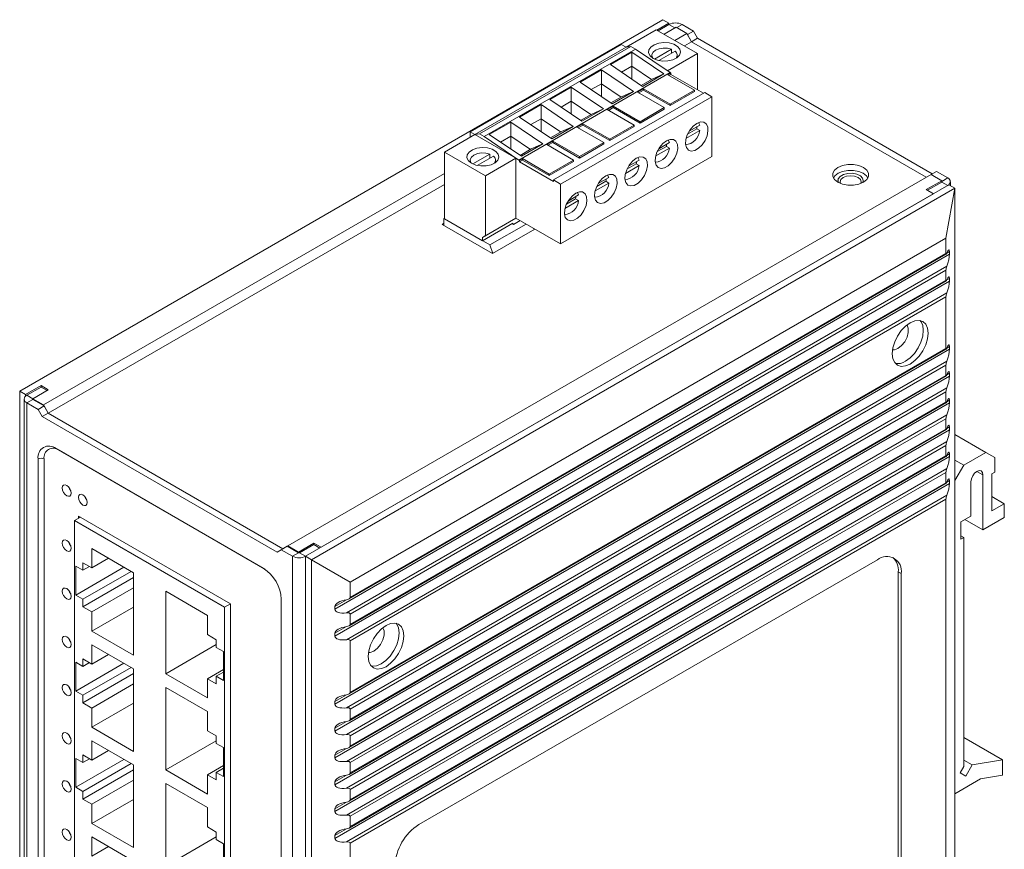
# Model space of a CAD drawing. Header units: millimetres. Extents: x -47 to 394, y -55 to 504.
# Tile 7 of 7: x 268 to 385, y 406 to 504. Entities that reach past the tile are written whole.
import ezdxf

# ---------------------------------------------------------------- set-up
doc = ezdxf.new("R2010")
doc.units = ezdxf.units.MM
doc.layers.get('0').update_dxf_attribs({"lineweight": 20})

msp = doc.modelspace()

# ---------------------------------------------------------------- linework, layer by layer
at = {"color": 7, "linetype": 'Continuous', "lineweight": 15}
for p, q in [((344.669, 504.102), (268.302, 460.016)), ((344.669, 504.102), (345.376, 503.694)), ((343.877, 502.911), (340.285, 500.838)), ((348.756, 500.095), (343.877, 502.911)), ((343.949, 502.87), (345.376, 503.694)), ((344.09, 502.788), (345.376, 503.531)), ((346.225, 503.204), (344.798, 502.38)), ((345.376, 503.694), (345.376, 503.531)), ((346.083, 503.122), (345.376, 503.531)), ((346.225, 503.204), (347.498, 502.469)), ((348.275, 502.755), (346.932, 503.531)), ((348.275, 502.755), (347.568, 502.347)), ((348.77, 501.898), (348.275, 502.755)), ((347.498, 502.469), (346.07, 501.645)), ((348.063, 501.489), (347.202, 500.992)), ((347.498, 502.469), (348.063, 501.489)), ((348.063, 501.489), (347.568, 502.347)), ((348.063, 501.489), (348.77, 501.898)), ((375.923, 485.406), (348.063, 501.489)), ((376.63, 485.815), (348.77, 501.898)), ((321.759, 490.796), (339.719, 501.164)), ((322.325, 490.469), (340.285, 500.838)), ((322.89, 490.551), (340.851, 500.919)), ((323.456, 490.225), (341.416, 500.593)), ((340.285, 500.838), (339.719, 501.164)), ((340.851, 500.919), (340.285, 500.838)), ((341.416, 500.593), (340.851, 500.919)), ((345.518, 497.817), (341.416, 500.593)), ((345.673, 500.601), (343.651, 499.434)), ((344.193, 499.257), (346.097, 500.356)), ((345.673, 500.111), (345.673, 500.601)), ((338.42, 498.773), (340.965, 500.242)), ((340.965, 500.242), (344.778, 497.661)), ((340.965, 500.242), (340.965, 498.576)), ((343.346, 499.878), (343.346, 499.613)), ((348.756, 500.095), (345.192, 498.037)), ((346.346, 499.613), (346.346, 499.878)), ((348.756, 495.784), (348.756, 500.095)), ((334.828, 496.699), (337.373, 498.168)), ((337.373, 498.168), (341.186, 495.588)), ((337.373, 496.502), (337.373, 498.168)), ((342.233, 496.192), (338.42, 498.773)), ((340.965, 498.576), (339.749, 497.873)), ((340.964, 498.57), (340.965, 498.576)), ((343.29, 496.996), (340.964, 498.57)), ((340.964, 498.57), (340.964, 497.05)), ((327.557, 487.449), (345.518, 497.817)), ((342.079, 496.296), (343.396, 497.057)), ((344.778, 497.661), (342.233, 496.192)), ((344.778, 497.661), (343.396, 497.057)), ((345.588, 497.776), (345.235, 497.572)), ((348.417, 495.735), (345.235, 497.572)), ((345.588, 497.613), (345.376, 497.49)), ((345.588, 497.776), (345.518, 497.817)), ((345.588, 497.776), (345.588, 497.613)), ((349.477, 495.368), (345.588, 497.613)), ((331.235, 494.625), (333.781, 496.095)), ((333.781, 496.095), (337.594, 493.514)), ((333.781, 494.428), (333.781, 496.095)), ((338.641, 494.118), (334.828, 496.699)), ((337.373, 496.502), (336.156, 495.799)), ((337.372, 496.497), (337.373, 496.502)), ((339.698, 494.922), (337.372, 496.497)), ((337.372, 496.497), (337.372, 494.977)), ((342.35, 495.907), (341.643, 495.498)), ((342.35, 495.743), (341.784, 495.417)), ((345.532, 494.07), (342.35, 495.907)), ((342.35, 495.907), (342.35, 495.743)), ((345.532, 493.906), (342.35, 495.743)), ((348.417, 495.735), (345.532, 494.07)), ((348.417, 495.735), (348.417, 495.572)), ((335.049, 492.044), (331.235, 494.625)), ((349.619, 495.449), (331.658, 485.081)), ((332.507, 484.591), (350.467, 494.96)), ((333.781, 494.428), (332.564, 493.726)), ((333.78, 494.423), (333.781, 494.428)), ((336.106, 492.848), (333.78, 494.423)), ((333.78, 494.423), (333.78, 492.903)), ((338.486, 494.222), (339.804, 494.983)), ((341.186, 495.588), (338.641, 494.118)), ((341.186, 495.588), (339.804, 494.983)), ((344.825, 493.662), (341.643, 495.498)), ((348.417, 495.572), (345.532, 493.906)), ((350.467, 494.96), (349.619, 495.449)), ((350.467, 487.856), (350.467, 494.96)), ((327.643, 492.552), (330.189, 494.021)), ((330.189, 494.021), (334.002, 491.44)), ((330.189, 492.354), (330.189, 494.021)), ((337.594, 493.514), (335.049, 492.044)), ((337.594, 493.514), (336.212, 492.909)), ((338.758, 493.833), (338.051, 493.425)), ((341.233, 491.588), (338.051, 493.425)), ((338.758, 493.67), (338.192, 493.343)), ((341.94, 491.996), (338.758, 493.833)), ((338.758, 493.833), (338.758, 493.67)), ((341.94, 491.833), (338.758, 493.67)), ((344.825, 493.662), (341.94, 491.996)), ((344.825, 493.498), (341.94, 491.833)), ((344.825, 493.662), (344.825, 493.498)), ((345.532, 494.07), (345.532, 493.906)), ((331.457, 489.971), (327.643, 492.552)), ((330.189, 492.354), (328.972, 491.652)), ((330.188, 492.349), (330.189, 492.354)), ((332.514, 490.775), (330.188, 492.349)), ((330.188, 492.349), (330.188, 490.829)), ((334.894, 492.149), (336.212, 492.909)), ((324.051, 490.478), (326.597, 491.947)), ((326.597, 491.947), (330.41, 489.367)), ((326.597, 490.281), (326.597, 491.947)), ((334.002, 491.44), (331.457, 489.971)), ((334.002, 491.44), (332.62, 490.836)), ((335.166, 491.759), (334.459, 491.351)), ((337.641, 489.514), (334.459, 491.351)), ((335.166, 491.596), (334.6, 491.269)), ((338.348, 489.922), (335.166, 491.759)), ((335.166, 491.759), (335.166, 491.596)), ((338.348, 489.759), (335.166, 491.596)), ((341.233, 491.588), (338.348, 489.922)), ((341.233, 491.425), (338.348, 489.759)), ((341.233, 491.588), (341.233, 491.425)), ((341.94, 491.996), (341.94, 491.833)), ((347.397, 490.002), (349.023, 490.941)), ((347.576, 490.514), (348.67, 491.145)), ((349.023, 491.594), (347.763, 490.867)), ((348.67, 491.145), (349.023, 490.941)), ((318.733, 488.396), (322.325, 490.469)), ((321.759, 490.796), (321.759, 490.143)), ((322.325, 490.469), (321.759, 490.796)), ((322.89, 490.551), (322.325, 490.469)), ((327.204, 487.653), (322.325, 490.469)), ((323.456, 490.225), (322.89, 490.551)), ((327.557, 487.449), (323.456, 490.225)), ((327.864, 487.897), (324.051, 490.478)), ((326.597, 490.281), (325.38, 489.578)), ((326.596, 490.276), (326.597, 490.281)), ((328.922, 488.701), (326.596, 490.276)), ((326.596, 490.276), (326.596, 488.756)), ((331.302, 490.075), (332.62, 490.836)), ((338.348, 489.922), (338.348, 489.759)), ((327.71, 488.001), (329.028, 488.762)), ((330.41, 489.367), (327.864, 487.897)), ((330.41, 489.367), (329.028, 488.762)), ((331.574, 489.686), (330.866, 489.277)), ((334.048, 487.441), (330.866, 489.277)), ((331.574, 489.522), (331.008, 489.196)), ((334.756, 487.849), (331.574, 489.686)), ((331.574, 489.686), (331.574, 489.522)), ((334.756, 487.685), (331.574, 489.522)), ((337.641, 489.514), (334.756, 487.849)), ((337.641, 489.351), (334.756, 487.685)), ((337.641, 489.514), (337.641, 489.351)), ((343.805, 487.929), (345.431, 488.868)), ((343.984, 488.44), (345.078, 489.072)), ((345.431, 489.521), (344.171, 488.793)), ((345.078, 489.072), (345.431, 488.868)), ((323.612, 485.579), (318.733, 488.396)), ((318.733, 488.396), (318.733, 480.475)), ((321.779, 487.428), (321.779, 487.163)), ((324.106, 488.151), (322.085, 486.984)), ((322.626, 486.806), (324.531, 487.906)), ((323.612, 485.579), (327.204, 487.653)), ((324.106, 487.661), (324.106, 488.151)), ((324.779, 487.163), (324.779, 487.428)), ((327.204, 480.549), (327.204, 487.653)), ((327.628, 487.408), (327.557, 487.449)), ((327.981, 487.612), (327.628, 487.408)), ((327.981, 487.449), (327.628, 487.245)), ((331.163, 485.775), (327.981, 487.612)), ((327.981, 487.612), (327.981, 487.449)), ((331.163, 485.612), (327.981, 487.449)), ((334.048, 487.441), (331.163, 485.775)), ((332.507, 477.487), (350.467, 487.856)), ((334.048, 487.441), (334.048, 487.277)), ((334.756, 487.849), (334.756, 487.685)), ((341.839, 487.447), (340.579, 486.72)), ((327.628, 487.245), (327.628, 487.408)), ((331.658, 484.918), (327.628, 487.245)), ((334.048, 487.277), (331.163, 485.612)), ((340.212, 485.855), (341.839, 486.794)), ((340.392, 486.367), (341.485, 486.998)), ((341.485, 486.998), (341.839, 486.794)), ((318.733, 485.864), (271.13, 458.383)), ((376.489, 485.733), (300.121, 441.647)), ((323.612, 478.475), (323.612, 485.579)), ((331.163, 485.775), (331.163, 485.612)), ((331.658, 485.081), (331.658, 484.918)), ((332.507, 484.591), (331.658, 485.081)), ((338.247, 485.373), (336.987, 484.646)), ((376.489, 485.733), (377.125, 486.1)), ((376.489, 485.733), (377.762, 484.998)), ((378.469, 485.325), (377.125, 486.1)), ((377.762, 484.916), (378.469, 485.325)), ((318.733, 484.557), (271.696, 457.403)), ((378.61, 484.508), (302.243, 440.422)), ((379.317, 484.1), (302.95, 440.014)), ((332.507, 477.487), (332.507, 484.591)), ((336.62, 483.781), (338.247, 484.72)), ((336.8, 484.293), (337.893, 484.924)), ((337.893, 484.924), (338.247, 484.72)), ((365.443, 485.014), (365.443, 485.012)), ((368.443, 485.012), (368.443, 485.014)), ((375.923, 483.937), (377.762, 484.998)), ((376.772, 483.447), (375.923, 483.937)), ((376.065, 483.855), (377.762, 484.835)), ((377.762, 484.998), (377.762, 484.835)), ((378.469, 484.427), (377.762, 484.835)), ((378.257, 478.181), (379.317, 484.1)), ((378.61, 484.508), (379.317, 484.1)), ((378.791, 484.404), (378.791, 484.876)), ((379.317, 369.784), (379.317, 484.1)), ((376.772, 483.447), (304.081, 441.484)), ((333.207, 482.219), (334.301, 482.851)), ((334.655, 483.3), (333.395, 482.572)), ((334.301, 482.851), (334.655, 482.647)), ((333.028, 481.708), (334.655, 482.647)), ((318.733, 480.557), (318.662, 480.516)), ((318.662, 480.516), (318.662, 479.683)), ((324.107, 477.373), (318.662, 480.516)), ((318.733, 480.475), (323.258, 477.863)), ((327.204, 480.549), (323.258, 478.271)), ((323.612, 478.475), (327.204, 480.549)), ((327.204, 480.549), (332.507, 477.487)), ((318.662, 479.944), (318.436, 479.814)), ((318.436, 479.814), (324.446, 476.344)), ((323.258, 477.863), (326.85, 479.936)), ((324.107, 477.373), (328.406, 479.855)), ((324.446, 476.344), (329.467, 479.242)), ((326.779, 479.896), (326.921, 479.814)), ((326.85, 479.855), (326.85, 479.936)), ((326.921, 479.814), (327.699, 480.263)), ((329.389, 479.197), (329.287, 479.346)), ((378.257, 478.181), (307.546, 437.36)), ((323.258, 478.271), (323.612, 478.475)), ((323.258, 477.863), (323.258, 478.271)), ((378.257, 476.343), (378.257, 478.181)), ((324.46, 476.352), (324.107, 477.373)), ((305.708, 434.135), (378.681, 476.262)), ((307.411, 435.361), (378.288, 476.277)), ((307.546, 435.523), (378.257, 476.343)), ((378.681, 476.262), (378.681, 476.588)), ((378.363, 474.853), (307.086, 433.706)), ((378.257, 474.384), (307.546, 433.563)), ((378.257, 473.159), (378.257, 474.384)), ((378.681, 473.077), (378.681, 473.404)), ((305.708, 430.95), (378.681, 473.077)), ((307.411, 432.176), (378.288, 473.092)), ((307.546, 432.338), (378.257, 473.159)), ((378.363, 471.669), (307.086, 430.522)), ((378.257, 471.199), (307.546, 430.379)), ((378.257, 465.075), (378.257, 471.199)), ((378.681, 464.993), (378.681, 465.32)), ((305.708, 422.867), (378.681, 464.993)), ((307.411, 424.092), (378.288, 465.009)), ((307.546, 424.255), (378.257, 465.075)), ((378.363, 463.585), (307.086, 422.438)), ((378.257, 463.115), (307.546, 422.295)), ((378.257, 461.891), (378.257, 463.115)), ((305.708, 419.682), (378.681, 461.809)), ((307.411, 420.908), (378.288, 461.824)), ((307.546, 421.07), (378.257, 461.891)), ((378.681, 461.809), (378.681, 462.135)), ((270.847, 460.669), (269.009, 459.608)), ((270.847, 460.669), (271.696, 460.179)), ((270.847, 460.506), (270.847, 460.669)), ((268.302, 460.016), (269.009, 459.608)), ((268.302, 460.016), (268.302, 345.7)), ((269.009, 459.608), (269.009, 459.426)), ((270.847, 460.506), (269.15, 459.526)), ((269.15, 459.526), (269.857, 459.118)), ((269.857, 459.118), (271.696, 460.179)), ((270.847, 460.506), (271.554, 460.098)), ((378.363, 460.4), (307.086, 419.253)), ((378.257, 459.931), (307.546, 419.111)), ((378.257, 458.706), (378.257, 459.931)), ((268.828, 459.077), (268.828, 344.925)), ((269.857, 459.036), (269.15, 458.628)), ((269.15, 458.628), (269.15, 344.476)), ((269.15, 458.628), (270.494, 457.853)), ((269.857, 459.118), (269.857, 459.118)), ((269.857, 459.118), (269.857, 459.036)), ((269.857, 459.118), (271.13, 458.383)), ((269.857, 459.036), (271.201, 458.261)), ((271.201, 458.261), (270.494, 457.853)), ((271.13, 458.383), (271.696, 457.403)), ((271.201, 458.261), (271.696, 457.403)), ((305.708, 416.498), (378.681, 458.624)), ((307.411, 417.723), (378.288, 458.639)), ((307.546, 417.886), (378.257, 458.706)), ((378.681, 458.624), (378.681, 458.951)), ((270.494, 457.853), (270.989, 456.995)), ((271.696, 457.403), (270.989, 456.995)), ((271.696, 457.403), (299.556, 441.32)), ((378.363, 457.216), (307.086, 416.069)), ((270.989, 456.995), (298.849, 440.912)), ((378.257, 456.746), (307.546, 415.926)), ((378.257, 455.522), (378.257, 456.746)), ((305.708, 413.313), (378.681, 455.44)), ((307.411, 414.539), (378.288, 455.455)), ((307.546, 414.701), (378.257, 455.522)), ((378.681, 455.44), (378.681, 455.766)), ((379.317, 454.867), (382.994, 452.744)), ((378.363, 454.031), (307.086, 412.884)), ((378.257, 453.562), (307.546, 412.742)), ((378.257, 452.337), (378.257, 453.562)), ((297.222, 439.001), (272.615, 453.207)), ((378.681, 452.255), (378.681, 452.582)), ((380.378, 451.234), (382.994, 452.744)), ((382.994, 452.744), (384.055, 452.132)), ((270.487, 451.978), (270.487, 349.583)), ((271.201, 349.579), (271.201, 451.973)), ((305.708, 410.129), (378.681, 452.255)), ((307.411, 411.354), (378.288, 452.27)), ((307.546, 411.517), (378.257, 452.337)), ((379.317, 451.846), (380.378, 451.234)), ((379.317, 449.397), (380.378, 451.234)), ((384.055, 452.132), (384.055, 450.417)), ((378.363, 450.847), (307.086, 409.7)), ((378.257, 450.377), (307.546, 409.557)), ((378.257, 449.153), (378.257, 450.377)), ((382.641, 443.558), (382.641, 450.091)), ((384.055, 450.417), (383.701, 450.213)), ((383.701, 450.213), (383.701, 445.804)), ((305.708, 406.944), (378.681, 449.071)), ((307.411, 408.17), (378.288, 449.086)), ((307.546, 408.332), (378.257, 449.153)), ((378.681, 449.071), (378.681, 449.397)), ((381.227, 449.274), (381.227, 445.191)), ((378.363, 447.662), (307.086, 406.515)), ((378.257, 447.193), (307.546, 406.372)), ((378.257, 401.385), (378.257, 447.193)), ((383.701, 447.518), (385.186, 446.661)), ((383.701, 445.804), (385.186, 446.661)), ((385.186, 446.661), (385.186, 445.028)), ((275.514, 445.074), (274.814, 444.67)), ((292.633, 434.383), (274.814, 444.67)), ((274.814, 444.67), (274.814, 396.331)), ((293.333, 434.787), (275.302, 445.197)), ((275.302, 445.197), (275.302, 444.952)), ((381.227, 445.191), (380.025, 444.498)), ((380.025, 444.498), (380.025, 442.456)), ((380.519, 444.783), (382.641, 443.558)), ((385.186, 445.028), (382.641, 443.558)), ((303.233, 441.973), (301.394, 440.912)), ((303.233, 441.973), (304.081, 441.484)), ((303.233, 441.81), (303.233, 441.973)), ((380.025, 442.864), (380.378, 442.66)), ((380.025, 442.456), (380.378, 442.66)), ((380.378, 442.66), (380.378, 415.484)), ((281.814, 438.469), (276.865, 441.326)), ((276.865, 441.326), (276.865, 439.04)), ((298.849, 440.912), (299.344, 441.198)), ((299.344, 441.198), (300.051, 441.606)), ((299.344, 441.198), (300.687, 440.422)), ((300.051, 441.606), (300.121, 441.647)), ((300.051, 441.606), (301.394, 440.83)), ((300.121, 441.647), (301.394, 440.912)), ((300.687, 440.422), (301.394, 440.83)), ((301.394, 440.912), (301.394, 440.83)), ((303.233, 441.81), (301.536, 440.83)), ((301.536, 440.83), (302.243, 440.422)), ((303.233, 441.81), (303.94, 441.402)), ((276.865, 439.04), (275.804, 439.652)), ((275.804, 439.652), (275.804, 438.754)), ((278.845, 440.183), (276.865, 439.04)), ((300.687, 326.27), (300.687, 440.422)), ((302.243, 440.422), (302.95, 440.014)), ((302.243, 326.107), (302.243, 440.422)), ((302.95, 440.014), (307.546, 437.36)), ((302.95, 325.698), (302.95, 440.014)), ((370.125, 440.008), (315.678, 408.576)), ((275.804, 438.754), (274.956, 439.244)), ((274.956, 439.244), (274.956, 435.815)), ((280.684, 439.122), (274.956, 435.815)), ((276.582, 439.203), (275.804, 438.754)), ((281.533, 438.632), (275.804, 435.325)), ((281.814, 428.671), (281.814, 438.469)), ((372.6, 404.284), (372.6, 438.579)), ((372.6, 438.579), (372.953, 438.375)), ((372.953, 404.08), (372.953, 438.375)), ((281.814, 437.896), (275.804, 434.427)), ((307.546, 435.523), (307.546, 437.36)), ((281.814, 436.672), (276.865, 433.814)), ((285.633, 436.265), (285.633, 426.466)), ((290.583, 433.407), (285.633, 436.265)), ((274.956, 435.815), (275.804, 435.325)), ((275.804, 435.325), (275.804, 434.427)), ((299.351, 332.92), (299.351, 435.315)), ((275.804, 434.427), (276.865, 433.814)), ((281.814, 434.385), (276.865, 431.528)), ((276.865, 433.814), (276.865, 431.528)), ((293.333, 434.787), (292.633, 434.383)), ((292.633, 434.383), (292.633, 386.044)), ((293.333, 337.619), (293.333, 434.787)), ((305.708, 434.462), (305.708, 434.135)), ((290.583, 431.121), (290.583, 433.407)), ((307.546, 432.338), (307.546, 433.563)), ((276.865, 431.528), (281.814, 428.671)), ((291.643, 430.509), (290.583, 431.121)), ((291.643, 429.61), (291.643, 430.509)), ((305.708, 431.277), (305.708, 430.95)), ((307.546, 424.255), (307.546, 430.379)), ((281.814, 427.062), (276.865, 429.919)), ((276.865, 429.919), (276.865, 427.633)), ((291.643, 429.936), (285.633, 426.466)), ((292.492, 429.121), (291.643, 429.61)), ((292.492, 425.691), (292.492, 429.121)), ((275.804, 427.347), (274.956, 427.837)), ((274.956, 427.837), (274.956, 424.408)), ((276.865, 427.633), (275.804, 428.245)), ((275.804, 428.245), (275.804, 427.347)), ((278.845, 428.776), (276.865, 427.633)), ((280.684, 427.715), (274.956, 424.408)), ((276.582, 427.796), (275.804, 427.347)), ((281.533, 427.225), (275.804, 423.918)), ((281.814, 417.263), (281.814, 427.062)), ((292.492, 426.997), (290.583, 425.895)), ((292.492, 426.671), (291.643, 426.181)), ((281.814, 426.489), (275.804, 423.019)), ((285.633, 426.466), (290.583, 423.609)), ((290.583, 423.609), (290.583, 425.895)), ((290.583, 425.895), (291.643, 425.283)), ((291.643, 425.283), (291.643, 426.181)), ((291.643, 426.181), (292.492, 425.691)), ((274.956, 424.408), (275.804, 423.918)), ((281.814, 425.265), (276.865, 422.407)), ((285.633, 424.858), (285.633, 415.059)), ((290.583, 422), (285.633, 424.858)), ((275.804, 423.918), (275.804, 423.019)), ((305.708, 423.193), (305.708, 422.867)), ((275.804, 423.019), (276.865, 422.407)), ((281.814, 422.978), (276.865, 420.121)), ((276.865, 422.407), (276.865, 420.121)), ((290.583, 419.714), (290.583, 422)), ((307.546, 421.07), (307.546, 422.295)), ((276.865, 420.121), (281.814, 417.263)), ((291.643, 419.102), (290.583, 419.714)), ((305.708, 420.009), (305.708, 419.682)), ((281.814, 415.655), (276.865, 418.512)), ((276.865, 418.512), (276.865, 416.226)), ((291.643, 418.529), (285.633, 415.059)), ((291.643, 418.203), (291.643, 419.102)), ((307.546, 417.886), (307.546, 419.111)), ((380.378, 418.92), (384.974, 416.266)), ((278.845, 417.369), (276.865, 416.226)), ((292.492, 417.714), (291.643, 418.203)), ((292.492, 414.284), (292.492, 417.714)), ((275.804, 415.94), (274.956, 416.43)), ((274.956, 416.43), (274.956, 413)), ((280.684, 416.307), (274.956, 413)), ((276.865, 416.226), (275.804, 416.838)), ((275.804, 416.838), (275.804, 415.94)), ((276.582, 416.389), (275.804, 415.94)), ((305.708, 416.824), (305.708, 416.498)), ((380.378, 416.222), (381.368, 415.651)), ((381.368, 415.651), (384.974, 416.266)), ((384.974, 416.266), (384.974, 414.448)), ((281.533, 415.818), (275.804, 412.511)), ((281.814, 415.082), (275.804, 411.612)), ((281.814, 405.856), (281.814, 415.655)), ((285.633, 415.059), (290.583, 412.202)), ((292.492, 415.59), (290.583, 414.488)), ((292.492, 415.264), (291.643, 414.774)), ((307.546, 414.701), (307.546, 415.926)), ((380.378, 415.484), (379.943, 414.73)), ((380.613, 414.343), (381.368, 415.651)), ((281.814, 413.858), (276.865, 411)), ((290.583, 412.202), (290.583, 414.488)), ((290.583, 414.488), (291.643, 413.876)), ((291.643, 413.876), (291.643, 414.774)), ((291.643, 414.774), (292.492, 414.284)), ((382.364, 414.003), (379.317, 412.244)), ((379.943, 414.73), (380.613, 414.343)), ((384.974, 414.448), (382.364, 414.003)), ((274.956, 413), (275.804, 412.511)), ((285.633, 413.451), (285.633, 403.652)), ((290.583, 410.593), (285.633, 413.451)), ((305.708, 413.64), (305.708, 413.313)), ((307.546, 411.517), (307.546, 412.742)), ((275.804, 412.511), (275.804, 411.612)), ((275.804, 411.612), (276.865, 411)), ((281.814, 411.571), (276.865, 408.714)), ((276.865, 411), (276.865, 408.714)), ((290.583, 408.307), (290.583, 410.593)), ((305.708, 410.455), (305.708, 410.129)), ((307.546, 408.332), (307.546, 409.557)), ((276.865, 408.714), (281.814, 405.856)), ((291.643, 407.694), (290.583, 408.307)), ((281.814, 404.248), (276.865, 407.105)), ((276.865, 407.105), (276.865, 404.819)), ((291.643, 407.122), (285.633, 403.652)), ((291.643, 406.796), (291.643, 407.694)), ((292.492, 406.306), (291.643, 406.796)), ((305.708, 407.271), (305.708, 406.944)), ((278.845, 405.962), (276.865, 404.819)), ((292.492, 402.877), (292.492, 406.306)), ((307.546, 360.565), (307.546, 406.372))]:
    msp.add_line(p, q, dxfattribs=at)
at = {"color": 8, "linetype": 'Continuous', "lineweight": 15}
for p, q in [((346.932, 503.531), (346.296, 503.163)), ((377.762, 484.916), (377.762, 484.835)), ((378.681, 476.588), (378.363, 476.404)), ((378.681, 473.404), (378.363, 473.22)), ((378.681, 465.32), (378.363, 465.136)), ((378.681, 462.135), (378.363, 461.952)), ((378.681, 458.951), (378.363, 458.767)), ((378.681, 455.766), (378.363, 455.583)), ((272.969, 452.994), (297.396, 438.893)), ((378.681, 452.582), (378.363, 452.398)), ((381.934, 450.499), (382.641, 450.091)), ((378.681, 449.397), (378.363, 449.214)), ((299.344, 435.518), (299.344, 333.333)), ((307.087, 435.258), (305.708, 434.462)), ((307.087, 432.073), (305.708, 431.277)), ((307.087, 423.989), (305.708, 423.193)), ((307.087, 420.805), (305.708, 420.009)), ((307.087, 417.62), (305.708, 416.824)), ((307.087, 414.436), (305.708, 413.64)), ((307.087, 411.251), (305.708, 410.455)), ((307.087, 408.067), (305.708, 407.271))]:
    msp.add_line(p, q, dxfattribs=at)
at = {"color": 7, "linetype": 'Continuous', "lineweight": 15, "flags": 128}
for points in [[(343.502, 499.511), (344.011, 499.301), (344.611, 499.198), (345.236, 499.213), (345.819, 499.344), (346.296, 499.578), (346.616, 499.888), (346.744, 500.241), (346.667, 500.6), (346.392, 500.924), (345.95, 501.179), (345.388, 501.338), (344.767, 501.383), (344.155, 501.308), (343.618, 501.124), (343.214, 500.848), (342.986, 500.512), (342.961, 500.151), (343.139, 499.805), (343.502, 499.511)], [(343.475, 499.527), (343.39, 499.671), (343.354, 499.965), (343.491, 500.25), (343.785, 500.491), (344.203, 500.661), (344.695, 500.74), (345.205, 500.719), (345.673, 500.601)], [(348.671, 491.8), (348.235, 491.464), (347.846, 490.996), (347.547, 490.448), (347.369, 489.877), (347.332, 489.347), (347.441, 488.915), (347.683, 488.627), (348.032, 488.515), (348.45, 488.59), (348.893, 488.846), (349.311, 489.253), (349.66, 489.768), (349.902, 490.335), (350.01, 490.893), (349.974, 491.381), (349.796, 491.746), (349.497, 491.949), (349.108, 491.968), (348.671, 491.8)], [(349.023, 491.594), (348.876, 491.885), (348.867, 491.896)], [(345.079, 489.726), (344.643, 489.39), (344.254, 488.923), (343.955, 488.374), (343.777, 487.804), (343.74, 487.274), (343.849, 486.841), (344.091, 486.553), (344.44, 486.441), (344.858, 486.517), (345.3, 486.772), (345.719, 487.179), (346.068, 487.695), (346.31, 488.262), (346.418, 488.819), (346.382, 489.307), (346.204, 489.673), (345.905, 489.875), (345.516, 489.894), (345.079, 489.726)], [(345.431, 489.521), (345.284, 489.812), (345.272, 489.825)], [(321.936, 487.061), (322.445, 486.851), (323.044, 486.748), (323.669, 486.763), (324.252, 486.894), (324.729, 487.128), (325.049, 487.438), (325.178, 487.791), (325.1, 488.149), (324.826, 488.474), (324.383, 488.729), (323.821, 488.888), (323.201, 488.932), (322.589, 488.858), (322.051, 488.673), (321.647, 488.398), (321.42, 488.062), (321.394, 487.701), (321.572, 487.355), (321.936, 487.061)], [(321.908, 487.077), (321.823, 487.221), (321.787, 487.515), (321.924, 487.799), (322.219, 488.04), (322.636, 488.211), (323.128, 488.29), (323.638, 488.269), (324.106, 488.151)], [(341.487, 487.652), (341.051, 487.317), (340.662, 486.849), (340.362, 486.3), (340.185, 485.73), (340.148, 485.2), (340.257, 484.768), (340.499, 484.48), (340.848, 484.367), (341.266, 484.443), (341.708, 484.698), (342.127, 485.106), (342.476, 485.621), (342.718, 486.188), (342.826, 486.746), (342.79, 487.234), (342.612, 487.599), (342.312, 487.802), (341.923, 487.82), (341.487, 487.652)], [(341.839, 487.447), (341.692, 487.738), (341.682, 487.749)], [(368.463, 486.57), (367.919, 486.798), (367.279, 486.918), (366.607, 486.918), (365.967, 486.798), (365.423, 486.57), (365.027, 486.255), (364.82, 485.886), (364.82, 485.498), (365.027, 485.129), (365.423, 484.814), (365.967, 484.586), (366.607, 484.466), (367.279, 484.466), (367.919, 484.586), (368.463, 484.814), (368.859, 485.129), (369.067, 485.498), (369.067, 485.886), (368.859, 486.255), (368.463, 486.57)], [(337.895, 485.579), (337.459, 485.243), (337.07, 484.775), (336.77, 484.227), (336.593, 483.656), (336.556, 483.126), (336.665, 482.694), (336.907, 482.406), (337.256, 482.294), (337.674, 482.369), (338.116, 482.625), (338.535, 483.032), (338.884, 483.547), (339.125, 484.114), (339.234, 484.672), (339.197, 485.16), (339.02, 485.525), (338.72, 485.728), (338.331, 485.747), (337.895, 485.579)], [(338.247, 485.373), (338.1, 485.664), (338.09, 485.675)], [(368.989, 485.311), (368.823, 485.567), (368.435, 485.876), (367.901, 486.1), (367.273, 486.217), (366.613, 486.217), (365.985, 486.1), (365.451, 485.876), (365.063, 485.567), (364.897, 485.311)], [(368.443, 485.012), (368.365, 485.287), (368.097, 485.565), (367.673, 485.769), (367.15, 485.87), (366.6, 485.855), (366.095, 485.727), (365.706, 485.502), (365.483, 485.21), (365.443, 485.012)], [(368.382, 484.77), (368.441, 484.974), (368.365, 485.289), (368.097, 485.567), (367.673, 485.771), (367.15, 485.872), (366.6, 485.857), (366.095, 485.729), (365.706, 485.504), (365.483, 485.213), (365.457, 484.895), (365.504, 484.77)], [(368.14, 484.661), (368.193, 484.869), (368.098, 485.145), (367.827, 485.38), (367.421, 485.536), (366.943, 485.591), (366.465, 485.536), (366.059, 485.38), (365.788, 485.145), (365.693, 484.869), (365.746, 484.661)], [(334.303, 483.505), (333.867, 483.169), (333.478, 482.702), (333.178, 482.153), (333.001, 481.583), (332.964, 481.053), (333.073, 480.62), (333.315, 480.332), (333.664, 480.22), (334.082, 480.296), (334.524, 480.551), (334.942, 480.958), (335.291, 481.474), (335.533, 482.041), (335.642, 482.598), (335.605, 483.086), (335.428, 483.451), (335.128, 483.654), (334.739, 483.673), (334.303, 483.505)], [(334.655, 483.3), (334.508, 483.591), (334.498, 483.601)], [(374.014, 463.238), (374.563, 463.639), (375.075, 464.179), (375.514, 464.822), (375.851, 465.524), (376.063, 466.237), (376.135, 466.913), (376.063, 467.505), (375.851, 467.973), (375.514, 468.286), (375.075, 468.422), (374.563, 468.371), (374.014, 468.138), (373.465, 467.737), (372.953, 467.197), (372.514, 466.554), (372.177, 465.852), (371.965, 465.139), (371.893, 464.463), (371.965, 463.871), (372.177, 463.403), (372.514, 463.09), (372.953, 462.954), (373.465, 463.005), (374.014, 463.238)], [(372.565, 465.096), (372.988, 465.426), (373.36, 465.889), (373.636, 466.429), (373.783, 466.98), (373.783, 467.476), (373.636, 467.858), (373.626, 467.872)], [(373.448, 463.565), (373.997, 463.965), (374.509, 464.505), (374.948, 465.148), (375.286, 465.85), (375.497, 466.563), (375.57, 467.239), (375.497, 467.831), (375.286, 468.3), (375.204, 468.403)], [(371.929, 464.932), (372.141, 464.938), (372.565, 465.096)], [(382.641, 450.091), (382.587, 450.372), (382.434, 450.548), (382.204, 450.593), (381.934, 450.499), (381.663, 450.281), (381.434, 449.971), (381.28, 449.618), (381.227, 449.274)], [(273.357, 448.524), (273.398, 448.266), (273.513, 448.001), (273.685, 447.769), (273.888, 447.605), (274.091, 447.535), (274.263, 447.568), (274.378, 447.7), (274.418, 447.911), (274.378, 448.169), (274.263, 448.434), (274.091, 448.666), (273.888, 448.83), (273.685, 448.901), (273.513, 448.867), (273.398, 448.735), (273.357, 448.524)], [(274.116, 448.638), (274.22, 448.409), (274.366, 448.205)], [(275.267, 447.422), (275.307, 447.164), (275.422, 446.899), (275.594, 446.667), (275.797, 446.503), (276, 446.433), (276.172, 446.466), (276.287, 446.598), (276.327, 446.809), (276.287, 447.067), (276.172, 447.332), (276, 447.564), (275.797, 447.728), (275.594, 447.798), (275.422, 447.765), (275.307, 447.633), (275.267, 447.422)], [(276.025, 447.536), (276.129, 447.307), (276.276, 447.103)], [(273.357, 441.991), (273.398, 441.734), (273.513, 441.469), (273.685, 441.237), (273.888, 441.073), (274.091, 441.002), (274.263, 441.036), (274.378, 441.168), (274.418, 441.379), (274.378, 441.637), (274.263, 441.902), (274.091, 442.134), (273.888, 442.298), (273.685, 442.368), (273.513, 442.335), (273.398, 442.203), (273.357, 441.991)], [(274.116, 442.106), (274.22, 441.877), (274.366, 441.673)], [(273.357, 436.276), (273.398, 436.018), (273.513, 435.753), (273.685, 435.521), (273.888, 435.357), (274.091, 435.287), (274.263, 435.32), (274.378, 435.452), (274.418, 435.663), (274.378, 435.921), (274.263, 436.186), (274.091, 436.418), (273.888, 436.582), (273.685, 436.652), (273.513, 436.619), (273.398, 436.487), (273.357, 436.276)], [(274.116, 436.39), (274.22, 436.161), (274.366, 435.957)], [(311.789, 432.216), (311.24, 431.815), (310.728, 431.275), (310.289, 430.632), (309.952, 429.93), (309.74, 429.217), (309.667, 428.541), (309.74, 427.949), (309.952, 427.481), (310.289, 427.168), (310.728, 427.032), (311.24, 427.083), (311.789, 427.316), (312.338, 427.717), (312.849, 428.257), (313.289, 428.9), (313.626, 429.602), (313.838, 430.315), (313.91, 430.991), (313.838, 431.583), (313.626, 432.051), (313.289, 432.364), (312.849, 432.5), (312.338, 432.449), (311.789, 432.216)], [(310.033, 427.378), (310.162, 427.359), (310.674, 427.409), (311.223, 427.643), (311.772, 428.043), (312.284, 428.583), (312.723, 429.226), (313.06, 429.928), (313.272, 430.641), (313.344, 431.317), (313.272, 431.909), (313.06, 432.378), (312.979, 432.481)], [(309.703, 429.01), (309.916, 429.016), (310.339, 429.174), (310.762, 429.504), (311.135, 429.967), (311.411, 430.507), (311.558, 431.058), (311.558, 431.554), (311.411, 431.936), (311.401, 431.95)], [(273.357, 430.56), (273.398, 430.302), (273.513, 430.037), (273.685, 429.805), (273.888, 429.641), (274.091, 429.571), (274.263, 429.604), (274.378, 429.737), (274.418, 429.948), (274.378, 430.205), (274.263, 430.47), (274.091, 430.702), (273.888, 430.866), (273.685, 430.937), (273.513, 430.903), (273.398, 430.771), (273.357, 430.56)], [(274.116, 430.674), (274.22, 430.445), (274.366, 430.241)], [(273.357, 424.844), (273.398, 424.586), (273.513, 424.321), (273.685, 424.089), (273.888, 423.926), (274.091, 423.855), (274.263, 423.888), (274.378, 424.021), (274.418, 424.232), (274.378, 424.489), (274.263, 424.755), (274.091, 424.987), (273.888, 425.15), (273.685, 425.221), (273.513, 425.187), (273.398, 425.055), (273.357, 424.844)], [(274.116, 424.959), (274.22, 424.73), (274.366, 424.525)], [(273.357, 419.128), (273.398, 418.871), (273.513, 418.606), (273.685, 418.374), (273.888, 418.21), (274.091, 418.139), (274.263, 418.173), (274.378, 418.305), (274.418, 418.516), (274.378, 418.774), (274.263, 419.039), (274.091, 419.271), (273.888, 419.435), (273.685, 419.505), (273.513, 419.472), (273.398, 419.339), (273.357, 419.128)], [(274.116, 419.243), (274.22, 419.014), (274.366, 418.81)], [(273.357, 413.413), (273.398, 413.155), (273.513, 412.89), (273.685, 412.658), (273.888, 412.494), (274.091, 412.423), (274.263, 412.457), (274.378, 412.589), (274.418, 412.8), (274.378, 413.058), (274.263, 413.323), (274.091, 413.555), (273.888, 413.719), (273.685, 413.789), (273.513, 413.756), (273.398, 413.624), (273.357, 413.413)], [(274.116, 413.527), (274.22, 413.298), (274.366, 413.094)], [(273.357, 407.697), (273.398, 407.439), (273.513, 407.174), (273.685, 406.942), (273.888, 406.778), (274.091, 406.708), (274.263, 406.741), (274.378, 406.873), (274.418, 407.084), (274.378, 407.342), (274.263, 407.607), (274.091, 407.839), (273.888, 408.003), (273.685, 408.074), (273.513, 408.04), (273.398, 407.908), (273.357, 407.697)], [(274.116, 407.811), (274.22, 407.582), (274.366, 407.378)]]:
    msp.add_lwpolyline(points, dxfattribs=at)
at = {"color": 7, "linetype": 'Continuous', "lineweight": 15}
for centre, radius, start, end in [((346.154, 502.029), 1.691, 62.60977, 117.39023), ((345.768, 499.885), 0.574, 321.43666, 55.03934), ((347.174, 491.105), 1.857, 275.20855, 354.9544), ((346.911, 491.511), 1.796, 348.24311, 356.78314), ((343.582, 489.031), 1.857, 275.20856, 354.95438), ((343.319, 489.438), 1.796, 348.24291, 356.78334), ((324.202, 487.435), 0.574, 321.43655, 55.0395), ((339.989, 486.957), 1.857, 275.20856, 354.95438), ((339.722, 487.365), 1.801, 348.25495, 356.77131), ((336.133, 485.291), 1.798, 348.24891, 356.77734), ((378.298, 484.876), 0.48, 290.78386, 69.21631), ((336.397, 484.883), 1.857, 275.20857, 354.95437), ((377.746, 484.876), 0.0437, 290.78388, 69.21797), ((332.541, 483.217), 1.798, 348.24891, 356.77734), ((332.805, 482.81), 1.857, 275.20856, 354.95438), ((372.519, 464.931), 1.652, 260.912, 304.21299), ((269.321, 459.077), 0.48, 110.78328, 249.21706), ((269.873, 459.077), 0.0437, 110.78845, 249.21063), ((271.784, 452.188), 1.314, 50.79684, 189.21385), ((272.278, 452.148), 1.092, 50.79676, 189.21388), ((270.84, 451.275), 0.786, 62.66222, 116.68924), ((301.465, 440.967), 0.154, 242.61264, 297.38797), ((301.465, 441.923), 1.691, 242.6095, 297.39033), ((371.229, 438.654), 1.747, 350.78602, 129.20323), ((370.51, 438.76), 2.098, 355.04319, 47.01593), ((294.73, 435.104), 4.626, 2.60557, 57.39443), ((318.99, 403.398), 6.147, 122.60547, 177.39456)]:
    msp.add_arc(centre, radius, start, end, dxfattribs=at)
for centre, major_axis, ratio, start_param, end_param in [((378.363, 475.792), (0.261, 1.003), 0.1813443, 5.6745672, 7.2453635), ((378.363, 476.609), (0.087, 0.334), 0.1813443, 2.5329745, 4.1037709), ((378.363, 475.466), (0.261, 1.003), 0.1813443, 4.1037709, 5.6745672), ((378.363, 474.649), (0.087, 0.334), 0.1813443, 0.9621782, 2.5329745), ((378.363, 472.608), (0.261, 1.003), 0.1813443, 5.6745672, 7.2453635), ((378.363, 473.424), (0.087, 0.334), 0.1813443, 2.5329745, 4.1037709), ((378.363, 472.281), (0.261, 1.003), 0.1813443, 4.1037709, 5.6745672), ((378.363, 471.465), (0.087, 0.334), 0.1813443, 0.9621782, 2.5329745), ((378.363, 464.524), (0.261, 1.003), 0.1813443, 5.6745672, 7.2453635), ((378.363, 465.34), (0.087, 0.334), 0.1813443, 2.5329745, 4.1037709), ((378.363, 464.197), (0.261, 1.003), 0.1813443, 4.1037709, 5.6745672), ((378.363, 463.381), (0.087, 0.334), 0.1813443, 0.9621782, 2.5329745), ((378.363, 462.156), (0.087, 0.334), 0.1813443, 2.5329745, 4.1037709), ((378.363, 461.339), (0.261, 1.003), 0.1813443, 5.6745672, 7.2453635), ((378.363, 461.013), (0.261, 1.003), 0.1813443, 4.1037709, 5.6745672), ((378.363, 460.196), (0.087, 0.334), 0.1813443, 0.9621782, 2.5329745), ((378.363, 458.971), (0.087, 0.334), 0.1813443, 2.5329745, 4.1037709), ((378.363, 458.155), (0.261, 1.003), 0.1813443, 5.6745672, 7.2453635), ((378.363, 457.828), (0.261, 1.003), 0.1813443, 4.1037709, 5.6745672), ((378.363, 457.012), (0.087, 0.334), 0.1813443, 0.9621782, 2.5329745), ((378.363, 454.97), (0.261, 1.003), 0.1813443, 5.6745672, 7.2453635), ((378.363, 455.787), (0.087, 0.334), 0.1813443, 2.5329745, 4.1037709), ((378.363, 454.644), (0.261, 1.003), 0.1813443, 4.1037709, 5.6745672), ((378.363, 453.827), (0.087, 0.334), 0.1813443, 0.9621782, 2.5329745), ((378.363, 452.602), (0.087, 0.334), 0.1813443, 2.5329745, 4.1037709), ((378.363, 451.786), (0.261, 1.003), 0.1813443, 5.6745672, 7.2453635), ((378.363, 451.459), (0.261, 1.003), 0.1813443, 4.1037709, 5.6745672), ((378.363, 450.643), (0.087, 0.334), 0.1813443, 0.9621782, 2.5329745), ((378.363, 449.418), (0.087, 0.334), 0.1813443, 2.5329745, 4.1037709), ((378.363, 448.601), (0.261, 1.003), 0.1813443, 5.6745672, 7.2453635), ((378.363, 448.275), (0.261, 1.003), 0.1813443, 4.1037709, 5.6745672), ((378.363, 447.458), (0.087, 0.334), 0.1813443, 0.9621782, 2.5329745), ((307.086, 434.645), (1.375, 0.227), 0.4345821, 1.4991765, 3.0699728), ((307.086, 435.462), (0.458, 0.076), 0.4345821, 4.6407692, 6.2115655), ((307.086, 434.319), (1.375, 0.227), 0.4345821, 3.0699728, 4.6407692), ((307.086, 433.502), (0.458, 0.076), 0.4345821, 6.2115655, 7.7823618), ((307.086, 431.461), (1.375, 0.227), 0.4345821, 1.4991765, 3.0699728), ((307.086, 432.277), (0.458, 0.076), 0.4345821, 4.6407692, 6.2115655), ((307.086, 431.134), (1.375, 0.227), 0.4345821, 3.0699728, 4.6407692), ((307.086, 430.318), (0.458, 0.076), 0.4345821, 6.2115655, 7.7823618), ((307.086, 423.377), (1.375, 0.227), 0.4345821, 1.4991765, 3.0699728), ((307.086, 424.193), (0.458, 0.076), 0.4345821, 4.6407692, 6.2115655), ((307.086, 423.05), (1.375, 0.227), 0.4345821, 3.0699728, 4.6407692), ((307.086, 422.234), (0.458, 0.076), 0.4345821, 6.2115655, 7.7823618), ((307.086, 420.192), (1.375, 0.227), 0.4345821, 1.4991765, 3.0699728), ((307.086, 421.009), (0.458, 0.076), 0.4345821, 4.6407692, 6.2115655), ((307.086, 419.866), (1.375, 0.227), 0.4345821, 3.0699728, 4.6407692), ((307.086, 419.049), (0.458, 0.076), 0.4345821, 6.2115655, 7.7823618), ((307.086, 417.008), (1.375, 0.227), 0.4345821, 1.4991765, 3.0699728), ((307.086, 417.824), (0.458, 0.076), 0.4345821, 4.6407692, 6.2115655), ((307.086, 416.681), (1.375, 0.227), 0.4345821, 3.0699728, 4.6407692), ((307.086, 415.865), (0.458, 0.076), 0.4345821, 6.2115655, 7.7823618), ((307.086, 413.823), (1.375, 0.227), 0.4345821, 1.4991765, 3.0699728), ((307.086, 414.64), (0.458, 0.076), 0.4345821, 4.6407692, 6.2115655), ((307.086, 413.497), (1.375, 0.227), 0.4345821, 3.0699728, 4.6407692), ((307.086, 412.68), (0.458, 0.076), 0.4345821, 6.2115655, 7.7823618), ((307.086, 411.455), (0.458, 0.076), 0.4345821, 4.6407692, 6.2115655), ((307.086, 410.639), (1.375, 0.227), 0.4345821, 1.4991765, 3.0699728), ((307.086, 410.312), (1.375, 0.227), 0.4345821, 3.0699728, 4.6407692), ((307.086, 409.496), (0.458, 0.076), 0.4345821, 6.2115655, 7.7823618), ((307.086, 407.454), (1.375, 0.227), 0.4345821, 1.4991765, 3.0699728), ((307.086, 408.271), (0.458, 0.076), 0.4345821, 4.6407692, 6.2115655), ((307.086, 407.128), (1.375, 0.227), 0.4345821, 3.0699728, 4.6407692), ((307.086, 406.311), (0.458, 0.076), 0.4345821, 6.2115655, 7.7823618)]:
    msp.add_ellipse(centre, major_axis=major_axis, ratio=ratio, start_param=start_param, end_param=end_param, dxfattribs=at)

doc.saveas('drawing.dxf')
